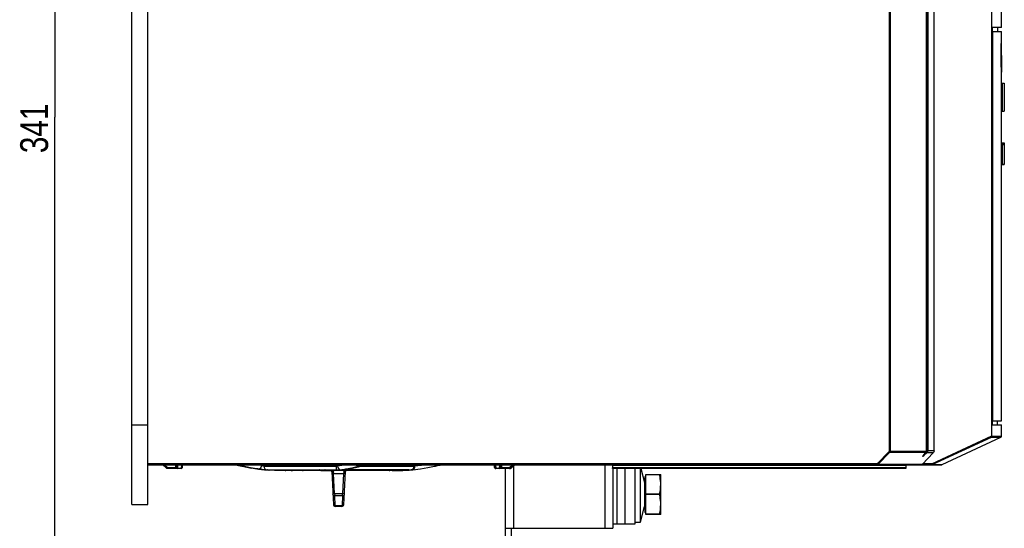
# Model space of a CAD drawing. Extents: x 0 to 594, y 0 to 420.
# Tile 10 of 38: x 199 to 323, y 149 to 213. Entities that reach past the tile are written whole.
import ezdxf

# ---------------------------------------------------------------- set-up
doc = ezdxf.new("R2010")
doc.units = 0
doc.header["$LTSCALE"] = 32.67
doc.layers.get('0').update_dxf_attribs({"linetype": 'CONTINUOUS'})
doc.styles.get("Standard").update_dxf_attribs({"font": 'txt', "width": 0.8})
doc.dimstyles.get("Standard").update_dxf_attribs({"dimtxt": 2.5, "dimasz": 2.5, "dimexe": 1.25, "dimexo": 0.625, "dimtad": 1, "dimcen": 2.5, "dimazin": 3, "dimtfac": 1, "dimtmove": 0, "dimatfit": 3})

# ---------------------------------------------------------------- blocks, each defined once
blk = doc.blocks.new('_FILLED')
at = {"color": 0, "linetype": 'BYBLOCK'}
blk.add_solid([(0, 0), (-1, 0.143), (-1, -0.143)], dxfattribs=at)
blk = doc.blocks.new('*D13')
at = {"color": 2, "linetype": 'CONTINUOUS'}
for p, q in [((211.55, 285.73), (202.79, 285.73)), ((203.79, 285.73), (203.79, 200.48)), ((203.79, 115.23), (203.79, 200.48)), ((249.72, 115.23), (202.79, 115.23))]:
    blk.add_line(p, q, dxfattribs=at)
at = {"color": 2, "linetype": 'CONTINUOUS', "xscale": 3.5, "yscale": 3.5, "zscale": 3.5}
for p, rotation in [((203.79, 285.73), 90), ((203.79, 115.23), 270)]:
    blk.add_blockref('_FILLED', p, dxfattribs=dict(at, rotation=rotation))
at = {"color": 5, "linetype": 'CONTINUOUS', "width": 0.8}
blk.add_text('341', height=3.5, rotation=90, dxfattribs=at).set_placement((202.92, 195.94))

msp = doc.modelspace()

# ---------------------------------------------------------------- linework, layer by layer
at = {"color": 7, "linetype": 'CONTINUOUS'}
for p, q in [((213.473, 151.734), (213.473, 285.734)), ((215.473, 151.734), (215.473, 285.734)), ((313.424, 158.478), (313.424, 279.609)), ((314.393, 158.488), (314.393, 279.609)), ((321.668, 160.364), (321.668, 279.609)), ((322.873, 211.737), (322.873, 213.734)), ((322.873, 211.737), (321.721, 211.737)), ((321.721, 161.731), (321.721, 211.737)), ((321.721, 211.234), (322.873, 211.234)), ((321.784, 162.234), (321.784, 211.234)), ((322.373, 211.737), (322.373, 211.234)), ((322.873, 209.734), (322.873, 211.234)), ((322.809, 209.734), (322.873, 209.734)), ((322.843, 209.734), (322.846, 208.717)), ((322.846, 208.717), (322.853, 207.784)), ((322.841, 207.013), (322.825, 207.784)), ((322.856, 206.464), (322.841, 207.013)), ((322.873, 162.234), (322.873, 206.141)), ((322.973, 204.749), (323.223, 204.749)), ((322.973, 204.734), (323.223, 204.734)), ((322.973, 204.734), (322.973, 201.234)), ((323.223, 204.734), (323.223, 201.234)), ((322.973, 201.234), (323.223, 201.234)), ((322.973, 197.221), (323.223, 197.221)), ((322.973, 197.221), (322.973, 194.534)), ((322.973, 197.078), (323.223, 197.078)), ((322.973, 197.034), (323.223, 197.034)), ((323.223, 197.221), (323.223, 194.494)), ((322.973, 194.534), (323.223, 194.534)), ((322.973, 194.507), (322.973, 194.494)), ((322.973, 194.494), (323.223, 194.494)), ((213.473, 161.734), (215.473, 161.734)), ((321.721, 162.234), (322.873, 162.234)), ((321.721, 161.731), (322.873, 161.731)), ((322.373, 161.731), (322.373, 162.234)), ((322.873, 160.314), (322.873, 161.731)), ((315.398, 156.746), (322.8, 160.2)), ((314.291, 158.231), (312.948, 156.813)), ((313.04, 157.876), (313.368, 158.29)), ((313.368, 158.29), (313.396, 158.335)), ((313.396, 158.335), (313.419, 158.404)), ((313.419, 158.404), (313.423, 158.432)), ((313.423, 158.432), (313.424, 158.478)), ((313.423, 158.432), (313.423, 158.432)), ((215.473, 156.734), (315.345, 156.734)), ((217.835, 156.278), (217.379, 156.734)), ((219.668, 156.234), (217.941, 156.234)), ((219.09, 156.734), (219.109, 156.376)), ((219.818, 156.376), (219.836, 156.734)), ((226.461, 156.728), (226.46, 156.728)), ((226.46, 156.728), (226.505, 156.721)), ((226.505, 156.721), (226.562, 156.71)), ((226.708, 156.682), (226.889, 156.645)), ((226.889, 156.645), (227.096, 156.601)), ((227.096, 156.601), (227.308, 156.555)), ((227.308, 156.555), (227.398, 156.535)), ((229.181, 156.211), (230.154, 156.1)), ((240.47, 156.179), (240.498, 156.184)), ((241.757, 156.725), (241.757, 156.725)), ((241.852, 156.71), (241.865, 156.707)), ((241.961, 156.481), (242.625, 156.669)), ((242.797, 156.706), (242.885, 156.718)), ((242.885, 156.718), (242.946, 156.724)), ((242.946, 156.724), (243.002, 156.729)), ((248.669, 156.089), (248.792, 156.1)), ((251.549, 156.535), (251.665, 156.561)), ((251.665, 156.561), (251.911, 156.614)), ((259.093, 156.376), (259.074, 156.734)), ((259.128, 156.734), (259.146, 156.376)), ((259.17, 156.253), (259.243, 156.234)), ((259.296, 156.234), (259.223, 156.253)), ((261.091, 156.234), (259.243, 156.234)), ((259.844, 156.376), (259.863, 156.734)), ((260.473, 144.813), (260.473, 156.234)), ((261.079, 156.278), (261.535, 156.734)), ((261.197, 156.278), (261.653, 156.734)), ((273.914, 156.634), (273.914, 156.334)), ((310.848, 156.234), (273.944, 156.234)), ((273.973, 156.234), (273.973, 148.734)), ((274.473, 156.234), (274.473, 149.234)), ((275.473, 156.234), (275.473, 149.234)), ((276.723, 156.234), (276.723, 149.234)), ((277.448, 149.484), (277.448, 156.234)), ((277.511, 156.234), (277.943, 154.505)), ((310.848, 156.734), (310.848, 156.234)), ((314.098, 156.734), (314.089, 156.734)), ((230.506, 156.071), (230.497, 156.072)), ((230.532, 156.07), (237.778, 156.07)), ((230.732, 156.054), (230.611, 156.062)), ((232.732, 155.985), (232.061, 155.994)), ((246.285, 155.986), (232.732, 155.986)), ((232.815, 155.985), (232.732, 155.985)), ((237.552, 155.984), (237.685, 155.985)), ((237.689, 155.985), (238.291, 155.995)), ((237.778, 156.07), (237.854, 156.07)), ((238.291, 155.995), (238.892, 156.021)), ((238.603, 155.889), (238.823, 151.697)), ((238.892, 156.021), (239.435, 156.058)), ((248.259, 156.07), (239.868, 156.07)), ((240.124, 151.697), (240.344, 155.889)), ((246.214, 155.985), (246.886, 155.994)), ((246.742, 155.992), (247.22, 156.004)), ((248.215, 156.054), (248.336, 156.062)), ((277.998, 155.209), (278.123, 155.281)), ((277.998, 155.209), (277.998, 150.759)), ((278.123, 155.484), (279.998, 155.484)), ((278.123, 150.484), (278.123, 155.484)), ((279.862, 155.464), (278.123, 155.464)), ((279.862, 155.464), (279.862, 155.484)), ((279.998, 150.484), (279.998, 155.484)), ((277.943, 154.505), (277.943, 151.463)), ((238.972, 153.109), (238.981, 152.813)), ((239.966, 152.813), (239.975, 153.109)), ((279.862, 153.005), (278.123, 153.005)), ((279.862, 152.964), (278.123, 152.964)), ((279.862, 152.964), (279.862, 153.005)), ((213.473, 151.734), (215.473, 151.734)), ((239.044, 151.601), (239.048, 151.484)), ((239.899, 151.484), (239.048, 151.484)), ((239.899, 151.484), (239.902, 151.601)), ((277.448, 149.484), (277.943, 151.463)), ((277.998, 150.759), (278.123, 150.687)), ((279.862, 150.505), (278.123, 150.505)), ((279.998, 150.484), (278.123, 150.484)), ((279.862, 150.484), (279.862, 150.505)), ((260.473, 148.734), (273.973, 148.734)), ((261.223, 144.734), (261.223, 148.734)), ((276.723, 149.234), (273.973, 149.234)), ((276.723, 149.484), (277.448, 149.484))]:
    msp.add_line(p, q, dxfattribs=at)
at = {"color": 9, "linetype": 'CONTINUOUS'}
for p, q in [((308.73, 279.734), (308.73, 158.437)), ((308.85, 279.609), (308.85, 158.438)), ((313.546, 279.609), (313.546, 158.486)), ((313.586, 279.609), (313.586, 158.488)), ((314.089, 156.859), (321.668, 160.364)), ((314.141, 156.746), (321.611, 160.2)), ((321.611, 160.2), (322.8, 160.2)), ((321.67, 160.314), (322.873, 160.314)), ((308.695, 158.353), (307.26, 156.898)), ((308.782, 158.267), (307.347, 156.813)), ((308.782, 158.267), (308.695, 158.353)), ((308.73, 158.437), (308.769, 158.438)), ((308.769, 158.438), (313.422, 158.438)), ((313.346, 158.267), (308.782, 158.267)), ((313.011, 157.844), (313.032, 157.87)), ((313.032, 157.87), (313.346, 158.267)), ((313.032, 157.87), (313.048, 157.886)), ((313.49, 158.231), (313.105, 157.87)), ((313.346, 158.267), (313.367, 158.29)), ((313.367, 158.29), (313.383, 158.314)), ((313.383, 158.314), (313.396, 158.336)), ((313.396, 158.336), (313.405, 158.358)), ((313.546, 158.486), (313.402, 158.35)), ((313.42, 158.418), (313.422, 158.438)), ((313.422, 158.438), (313.422, 158.452)), ((313.422, 158.438), (313.423, 158.432)), ((313.423, 158.486), (313.424, 158.486)), ((313.423, 158.468), (313.423, 158.486)), ((314.291, 158.231), (313.49, 158.231)), ((314.393, 158.488), (313.586, 158.488)), ((307.165, 156.859), (215.473, 156.859)), ((217.941, 156.376), (217.583, 156.734)), ((217.941, 156.376), (217.941, 156.234)), ((217.941, 156.376), (218.959, 156.376)), ((218.94, 156.734), (218.959, 156.376)), ((218.959, 156.376), (218.959, 156.234)), ((219.259, 156.278), (219.235, 156.734)), ((219.259, 156.278), (219.259, 156.234)), ((219.259, 156.278), (219.668, 156.278)), ((219.692, 156.734), (219.668, 156.278)), ((219.668, 156.278), (219.724, 156.284)), ((219.668, 156.234), (219.668, 156.278)), ((226.505, 156.721), (226.461, 156.729)), ((226.584, 156.707), (226.562, 156.71)), ((226.63, 156.697), (226.584, 156.707)), ((226.848, 156.73), (226.683, 156.734)), ((226.889, 156.645), (226.781, 156.668)), ((226.805, 156.689), (226.914, 156.66)), ((226.914, 156.66), (227.704, 156.473)), ((227.398, 156.535), (227.412, 156.532)), ((227.413, 156.532), (227.398, 156.535)), ((228.4, 156.333), (227.413, 156.532)), ((227.704, 156.473), (228.535, 156.313)), ((229.413, 156.182), (228.4, 156.333)), ((229.311, 156.194), (228.833, 156.267)), ((229.755, 156.629), (229.05, 156.734)), ((230.155, 156.1), (229.311, 156.194)), ((229.511, 156.198), (229.413, 156.182)), ((229.755, 156.629), (229.755, 156.734)), ((229.988, 156.119), (230.174, 156.102)), ((230.081, 156.734), (230.081, 156.528)), ((230.081, 156.528), (239.195, 156.528)), ((230.489, 156.08), (239.206, 156.08)), ((239.195, 156.734), (239.195, 156.528)), ((239.343, 156.734), (239.343, 156.548)), ((239.69, 156.1), (240.459, 156.205)), ((241.156, 156.311), (240.435, 156.182)), ((240.498, 156.184), (240.435, 156.182)), ((240.836, 156.08), (248.556, 156.08)), ((241.694, 156.734), (241.726, 156.679)), ((241.757, 156.725), (241.823, 156.734)), ((242.128, 156.528), (248.969, 156.528)), ((242.636, 156.691), (242.515, 156.66)), ((242.625, 156.669), (242.515, 156.66)), ((242.946, 156.724), (242.932, 156.734)), ((248.969, 156.734), (248.969, 156.528)), ((249.041, 156.734), (249.041, 156.548)), ((259.093, 156.376), (259.146, 156.376)), ((259.093, 156.376), (259.093, 156.376)), ((259.24, 156.284), (259.296, 156.278)), ((259.296, 156.278), (259.272, 156.734)), ((259.296, 156.278), (259.694, 156.278)), ((259.296, 156.234), (259.296, 156.278)), ((259.718, 156.734), (259.694, 156.278)), ((259.694, 156.278), (259.75, 156.284)), ((259.694, 156.234), (259.694, 156.278)), ((259.75, 156.284), (259.798, 156.305)), ((259.994, 156.376), (260.013, 156.734)), ((259.994, 156.376), (260.973, 156.376)), ((259.994, 156.234), (259.994, 156.376)), ((261.331, 156.734), (260.973, 156.376)), ((260.973, 156.234), (260.973, 156.376)), ((261.091, 156.234), (261.091, 156.29)), ((261.188, 156.284), (261.197, 156.278)), ((261.473, 156.554), (261.473, 148.734)), ((272.973, 156.734), (272.973, 148.734)), ((310.848, 156.634), (273.914, 156.634)), ((310.848, 156.334), (273.914, 156.334)), ((307.165, 156.734), (307.165, 156.859)), ((307.347, 156.813), (307.26, 156.898)), ((307.347, 156.813), (312.948, 156.813)), ((314.089, 156.859), (312.992, 156.859)), ((314.089, 156.859), (314.141, 156.746)), ((314.089, 156.859), (314.089, 156.734)), ((314.141, 156.746), (315.398, 156.746)), ((230.532, 156.072), (230.497, 156.072)), ((230.497, 156.072), (230.532, 156.07)), ((230.611, 156.062), (230.675, 156.07)), ((230.732, 156.054), (230.825, 156.07)), ((233.036, 156.008), (233.003, 155.984)), ((233.064, 156.07), (233.036, 156.008)), ((237.25, 155.984), (237.552, 155.984)), ((237.61, 155.986), (237.987, 155.992)), ((237.685, 155.985), (237.689, 155.985)), ((237.766, 156.07), (237.76, 156.072)), ((237.76, 156.072), (237.854, 156.07)), ((237.987, 155.992), (238.386, 156.004)), ((238.239, 156.057), (238.314, 156.054)), ((238.243, 155.994), (238.291, 155.995)), ((238.314, 155.984), (238.299, 155.996)), ((238.789, 156.016), (239.339, 156.054)), ((238.843, 155.571), (238.828, 155.772)), ((240.104, 155.571), (238.843, 155.571)), ((238.972, 153.109), (238.843, 155.571)), ((239.339, 156.054), (239.49, 156.063)), ((239.341, 156.054), (239.378, 156.054)), ((239.49, 156.063), (239.533, 156.063)), ((239.869, 156.072), (239.868, 156.07)), ((240.104, 155.571), (239.975, 153.109)), ((240.119, 155.772), (240.104, 155.571)), ((240.361, 155.977), (240.443, 155.984)), ((245.847, 155.984), (245.936, 156.006)), ((247.592, 156.02), (247.392, 156.011)), ((248.25, 156.063), (248.142, 156.054)), ((248.259, 156.07), (248.294, 156.072)), ((248.294, 156.072), (248.259, 156.072)), ((238.972, 153.109), (239.975, 153.109)), ((239.966, 152.813), (238.981, 152.813)), ((239.044, 151.601), (238.981, 152.813)), ((239.966, 152.813), (239.902, 151.601)), ((238.82, 151.762), (238.839, 151.699)), ((239.044, 151.601), (239.902, 151.601)), ((240.107, 151.697), (240.127, 151.762))]:
    msp.add_line(p, q, dxfattribs=at)
at = {"color": 7, "linetype": 'CONTINUOUS'}
for points in [[(322.825, 207.784), (322.814, 208.717), (322.811, 209.221), (322.809, 209.734)], [(322.853, 207.784), (322.872, 206.287), (322.873, 206.204)], [(322.871, 206.141), (322.868, 206.178), (322.863, 206.287), (322.856, 206.464)], [(322.873, 206.204), (322.873, 206.179), (322.871, 206.141)], [(321.611, 160.2), (321.642, 160.225), (321.663, 160.264), (321.67, 160.314)], [(321.668, 160.364), (321.669, 160.347), (321.669, 160.33), (321.67, 160.314)], [(313.008, 157.834), (313.007, 157.831), (313.008, 157.834), (313.015, 157.844), (313.026, 157.859), (313.04, 157.876)], [(314.393, 158.488), (314.387, 158.417), (314.367, 158.35), (314.335, 158.287), (314.291, 158.231)], [(217.941, 156.234), (217.902, 156.239), (217.866, 156.254), (217.835, 156.278)], [(226.562, 156.71), (226.63, 156.697), (226.708, 156.682)], [(227.398, 156.535), (228.228, 156.364), (229.181, 156.211)], [(230.324, 156.085), (230.221, 156.094), (230.155, 156.1)], [(240.453, 156.177), (240.449, 156.175), (240.453, 156.176), (240.47, 156.179)], [(240.498, 156.184), (241.215, 156.311), (241.961, 156.481)], [(241.671, 156.732), (241.746, 156.726), (241.757, 156.725)], [(241.757, 156.725), (241.774, 156.723), (241.82, 156.716), (241.852, 156.71)], [(242.625, 156.669), (242.664, 156.68), (242.723, 156.693), (242.797, 156.706)], [(248.556, 156.08), (248.566, 156.081), (248.588, 156.082), (248.669, 156.089)], [(248.793, 156.1), (249.766, 156.211), (250.719, 156.364), (251.549, 156.535)], [(251.911, 156.614), (252.144, 156.663), (252.246, 156.683), (252.335, 156.701), (252.41, 156.715), (252.47, 156.726), (252.487, 156.728)], [(259.093, 156.376), (259.116, 156.305), (259.17, 156.253)], [(259.223, 156.253), (259.168, 156.305), (259.146, 156.376)], [(273.914, 156.634), (273.912, 156.663), (273.907, 156.691), (273.898, 156.714), (273.886, 156.729), (273.871, 156.734)], [(273.944, 156.234), (273.936, 156.239), (273.927, 156.254), (273.92, 156.277), (273.916, 156.304), (273.914, 156.334)], [(312.948, 156.813), (312.91, 156.779), (312.865, 156.755), (312.816, 156.739), (312.766, 156.734)], [(230.611, 156.062), (230.545, 156.067), (230.506, 156.071)], [(232.061, 155.994), (231.4, 156.016), (230.732, 156.054)], [(237.854, 156.07), (237.928, 156.069), (237.999, 156.067), (238.066, 156.065), (238.129, 156.063), (238.187, 156.06), (238.239, 156.057), (238.285, 156.054)], [(238.285, 156.054), (238.326, 156.051), (238.361, 156.048), (238.389, 156.045), (238.41, 156.043), (238.423, 156.041), (238.425, 156.041)], [(239.435, 156.058), (239.533, 156.063), (239.648, 156.067), (239.774, 156.07), (239.868, 156.07)], [(246.886, 155.994), (247.547, 156.016), (248.215, 156.054)], [(279.998, 154.234), (279.993, 154.478), (279.976, 154.722), (279.948, 154.966), (279.91, 155.212), (279.862, 155.464)], [(279.862, 153.005), (279.92, 153.319), (279.963, 153.625), (279.989, 153.929), (279.998, 154.234)], [(279.998, 151.734), (279.993, 151.978), (279.976, 152.222), (279.948, 152.466), (279.91, 152.712), (279.862, 152.964)], [(279.862, 150.505), (279.92, 150.819), (279.963, 151.125), (279.989, 151.429), (279.998, 151.734)]]:
    msp.add_lwpolyline(points, dxfattribs=at)
at = {"color": 9, "linetype": 'CONTINUOUS'}
for points in [[(308.73, 158.437), (308.726, 158.407), (308.714, 158.378), (308.695, 158.353)], [(308.85, 158.438), (308.842, 158.376), (308.819, 158.318), (308.782, 158.267)], [(313.105, 157.87), (313.084, 157.85), (313.064, 157.833), (313.047, 157.817), (313.031, 157.803), (313.015, 157.791), (313.001, 157.779), (312.987, 157.77), (312.976, 157.763), (312.967, 157.759), (312.962, 157.76), (312.962, 157.766), (312.965, 157.775), (312.972, 157.787), (312.982, 157.803), (312.995, 157.822), (313.011, 157.844)], [(313.105, 157.87), (313.116, 157.902), (313.114, 157.943), (313.108, 157.962)], [(313.368, 158.29), (313.365, 158.286), (313.346, 158.267)], [(313.412, 158.379), (313.417, 158.399), (313.42, 158.418)], [(313.586, 158.488), (313.584, 158.444), (313.575, 158.395), (313.559, 158.342), (313.531, 158.287), (313.489, 158.231)], [(313.49, 158.231), (313.523, 158.284), (313.543, 158.338), (313.551, 158.391), (313.552, 158.441), (313.546, 158.486)], [(313.546, 158.486), (313.565, 158.487), (313.579, 158.487), (313.586, 158.488)], [(217.835, 156.278), (217.844, 156.284), (217.867, 156.305)], [(217.867, 156.305), (217.901, 156.337), (217.941, 156.376)], [(219.109, 156.376), (219.097, 156.374), (219.065, 156.373), (219.016, 156.374), (218.959, 156.376)], [(219.109, 156.376), (219.122, 156.337), (219.155, 156.305)], [(219.155, 156.305), (219.203, 156.284), (219.259, 156.278)], [(219.724, 156.284), (219.772, 156.305), (219.805, 156.337), (219.818, 156.376)], [(226.683, 156.734), (226.725, 156.715), (226.805, 156.689)], [(227.114, 156.734), (227.108, 156.728), (227.011, 156.67), (226.914, 156.66)], [(227.096, 156.601), (227.001, 156.622), (226.99, 156.624)], [(227.308, 156.555), (227.221, 156.575), (227.203, 156.578)], [(229.413, 156.182), (229.587, 156.161), (229.785, 156.139), (229.988, 156.119)], [(229.755, 156.629), (229.729, 156.485), (229.677, 156.361), (229.603, 156.261), (229.511, 156.198)], [(230.081, 156.528), (230.051, 156.533), (229.993, 156.548), (229.915, 156.571), (229.831, 156.6), (229.755, 156.629)], [(230.081, 156.528), (230.111, 156.366), (230.195, 156.228)], [(230.174, 156.102), (230.325, 156.09), (230.434, 156.082), (230.489, 156.08)], [(230.195, 156.228), (230.327, 156.126), (230.489, 156.08)], [(239.343, 156.548), (239.301, 156.537), (239.25, 156.531), (239.195, 156.528)], [(239.207, 156.08), (239.203, 156.123), (239.199, 156.219), (239.196, 156.361), (239.195, 156.528)], [(239.206, 156.08), (239.387, 156.082), (239.553, 156.089), (239.69, 156.1)], [(240.551, 156.734), (240.15, 156.658), (239.343, 156.548)], [(239.343, 156.548), (239.375, 156.382), (239.451, 156.24), (239.56, 156.141), (239.688, 156.1)], [(240.435, 156.182), (240.331, 156.161), (240.285, 156.139), (240.299, 156.119), (240.372, 156.102), (240.495, 156.09), (240.66, 156.082), (240.836, 156.08)], [(240.459, 156.205), (241.182, 156.341), (241.968, 156.532)], [(240.883, 156.252), (240.881, 156.228), (240.861, 156.126), (240.836, 156.08)], [(242.515, 156.66), (241.842, 156.469), (241.156, 156.311)], [(241.726, 156.679), (241.838, 156.579), (241.968, 156.532)], [(241.968, 156.532), (242.08, 156.575), (242.122, 156.622), (242.09, 156.668), (241.986, 156.707), (241.868, 156.726)], [(242.932, 156.734), (242.778, 156.716), (242.636, 156.691)], [(248.556, 156.08), (248.715, 156.123), (248.846, 156.219), (248.937, 156.361), (248.969, 156.528)], [(248.989, 156.534), (248.964, 156.369), (248.886, 156.228), (248.767, 156.129), (248.623, 156.085)], [(249.041, 156.548), (249.03, 156.384), (248.981, 156.244), (248.898, 156.143), (248.793, 156.1)], [(248.989, 156.534), (248.979, 156.531), (248.972, 156.529), (248.969, 156.528)], [(249.041, 156.548), (249.021, 156.542), (249.003, 156.537), (248.989, 156.534)], [(250.481, 156.734), (249.908, 156.645), (249.041, 156.548)], [(251.719, 156.734), (251.704, 156.679), (251.633, 156.579), (251.549, 156.535)], [(252.363, 156.734), (252.373, 156.73), (252.486, 156.728)], [(259.146, 156.376), (259.159, 156.337), (259.192, 156.305), (259.24, 156.284)], [(259.798, 156.305), (259.831, 156.337), (259.844, 156.376)], [(259.994, 156.376), (259.936, 156.374), (259.888, 156.373), (259.855, 156.374), (259.844, 156.376)], [(260.973, 156.376), (261.013, 156.337), (261.047, 156.305), (261.07, 156.284), (261.079, 156.278)], [(261.135, 156.334), (261.165, 156.305), (261.188, 156.284)], [(307.26, 156.898), (307.24, 156.882), (307.217, 156.869), (307.191, 156.862), (307.165, 156.859)], [(307.347, 156.813), (307.309, 156.779), (307.264, 156.755), (307.216, 156.739), (307.165, 156.734)], [(314.141, 156.746), (314.125, 156.739), (314.107, 156.735), (314.098, 156.734)], [(232.732, 155.985), (232.822, 156.006), (232.901, 156.067), (232.903, 156.07)], [(234.828, 156.07), (234.828, 156.07), (234.924, 156.006), (235.03, 155.984)], [(237.25, 155.984), (237.144, 156.006), (237.051, 156.067), (237.048, 156.07)], [(237.928, 156.069), (237.953, 156.07), (237.999, 156.067)], [(238.066, 156.065), (238.144, 156.063), (238.187, 156.06)], [(238.386, 156.004), (238.258, 156.041), (238.24, 156.057)], [(238.314, 156.054), (238.444, 156.042), (238.52, 156.031), (238.536, 156.02), (238.489, 156.011), (238.386, 156.004)], [(238.504, 155.984), (238.586, 155.977), (238.656, 155.958)], [(238.828, 155.772), (238.743, 155.778), (238.672, 155.803), (238.623, 155.842), (238.603, 155.889)], [(238.843, 155.571), (238.759, 155.569), (238.688, 155.574), (238.637, 155.584), (238.619, 155.598)], [(238.656, 155.958), (238.714, 155.931), (238.761, 155.897), (238.796, 155.858), (238.818, 155.815), (238.828, 155.772)], [(239.648, 156.067), (239.673, 156.07), (239.871, 156.072)], [(240.328, 155.598), (240.311, 155.584), (240.264, 155.575), (240.191, 155.57), (240.104, 155.571)], [(240.119, 155.772), (240.128, 155.815), (240.151, 155.858), (240.186, 155.897), (240.233, 155.931), (240.291, 155.958), (240.361, 155.977)], [(240.119, 155.772), (240.202, 155.778), (240.273, 155.802), (240.323, 155.84), (240.343, 155.889)], [(243.372, 156.07), (243.372, 156.07), (243.291, 156.006), (243.202, 155.984)], [(245.936, 156.006), (246.014, 156.067), (246.016, 156.07)], [(247.22, 156.004), (247.326, 156.041), (247.353, 156.07)], [(248.142, 156.054), (247.986, 156.042), (247.797, 156.031)], [(248.294, 156.072), (248.302, 156.07), (248.25, 156.063)], [(238.748, 153.137), (238.765, 153.123), (238.812, 153.113), (238.884, 153.108), (238.972, 153.109)], [(238.981, 152.813), (238.898, 152.824), (238.827, 152.856), (238.777, 152.909), (238.756, 152.974)], [(240.191, 152.974), (240.172, 152.911), (240.124, 152.86), (240.052, 152.825), (239.966, 152.813)], [(239.975, 153.109), (240.059, 153.108), (240.13, 153.112), (240.181, 153.122), (240.199, 153.137)], [(238.839, 151.699), (238.886, 151.647), (238.958, 151.612), (239.044, 151.601)], [(239.902, 151.601), (239.985, 151.611), (240.056, 151.644), (240.107, 151.697)]]:
    msp.add_lwpolyline(points, dxfattribs=at)
at = {"color": 7, "linetype": 'CONTINUOUS'}
for centre, radius, start, end in [((322.748, 160.314), 0.125, 295.01689, 360), ((219.259, 156.384), 0.15, 183, 270), ((219.668, 156.384), 0.15, 270, 357), ((232.723, 184.526), 28.542, 265.17846, 265.7549), ((246.223, 184.526), 28.542, 274.2451, 274.82154), ((259.694, 156.384), 0.15, 270, 357), ((260.973, 156.384), 0.15, 270, 315), ((261.091, 156.384), 0.15, 270, 315), ((315.345, 156.859), 0.125, 270, 295.01689), ((233.673, 156.434), 0.45, 234.28165, 270), ((238.504, 155.884), 0.1, 3, 90.82574), ((240.443, 155.884), 0.1, 89.17435, 177), ((277.873, 154.609), 0.125, 303.8857, 360), ((239.048, 151.709), 0.225, 183.0016, 270.00102), ((239.899, 151.709), 0.225, 269.99901, 356.99863), ((277.873, 151.359), 0.125, 0, 56.1143)]:
    msp.add_arc(centre, radius, start, end, dxfattribs=at)

# ---------------------------------------------------------------- dimensions: what is measured, and where the dimension line sits
at = {"color": 2, "linetype": 'CONTINUOUS'}
dim = msp.add_linear_dim(base=(203.791, 115.234), p1=(211.551, 285.734), p2=(249.724, 115.234), angle=270, dimstyle='Standard', dxfattribs=at)
dim.commit()
dim.dimension.update_dxf_attribs({"geometry": '*D13', "text_midpoint": (201.166, 200.137), "dimtype": 128})

doc.saveas('drawing.dxf')
